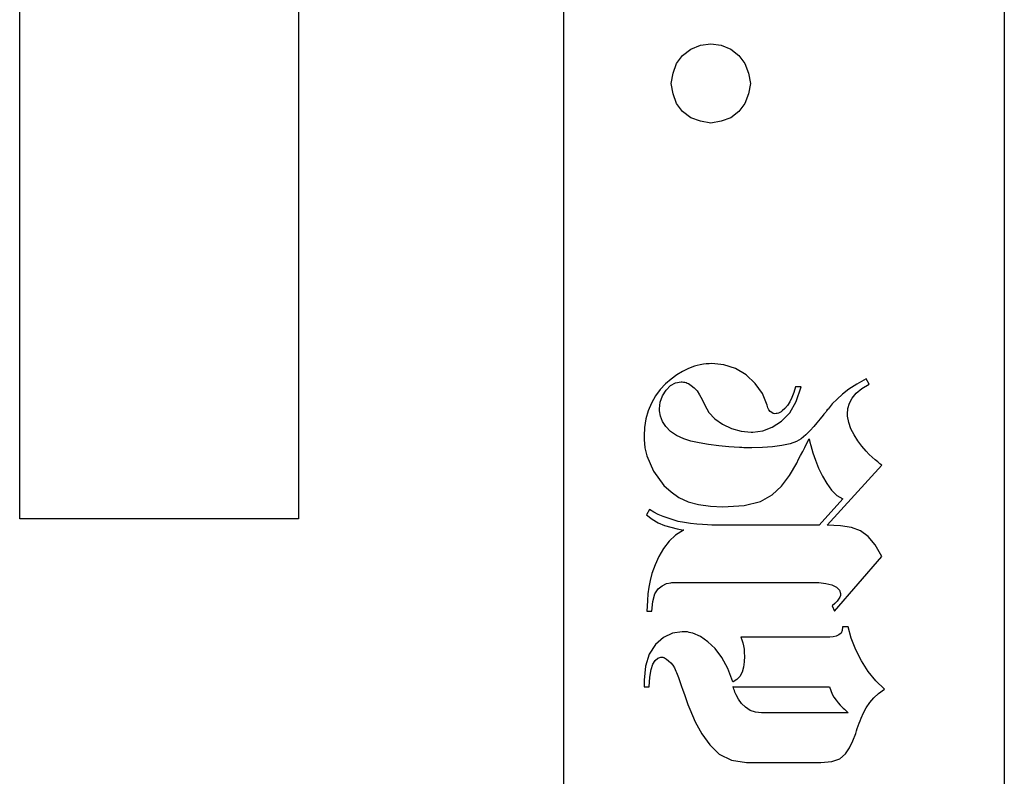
# Model space of a CAD drawing. Extents: x -3 to 2245, y -1140 to 1114.
# Tile 12 of 13: x 2119 to 2245, y 114 to 212. Entities that reach past the tile are written whole.
import ezdxf

# ---------------------------------------------------------------- set-up
doc = ezdxf.new("R2010")
doc.units = 0

msp = doc.modelspace()

# ---------------------------------------------------------------- linework, layer by layer
at = {"layer": 'area_engraving'}
for p, q in [((2206.35, 167.281), (2205.97, 167.196)), ((2206.75, 167.347), (2206.35, 167.281)), ((2207.12, 167.395), (2206.75, 167.347)), ((2207.49, 167.423), (2207.12, 167.395)), ((2207.85, 167.433), (2207.49, 167.423)), ((2209.4, 167.271), (2207.85, 167.433)), ((2210.87, 166.788), (2209.4, 167.271)), ((2204.08, 166.428), (2203.33, 165.982)), ((2204.83, 166.797), (2204.08, 166.428)), ((2205.59, 167.091), (2204.83, 166.797)), ((2205.97, 167.196), (2205.59, 167.091)), ((2212.25, 165.982), (2210.87, 166.788)), ((2201.89, 164.825), (2201.2, 164.105)), ((2202.6, 165.451), (2201.89, 164.825)), ((2202.54, 164.612), (2203.18, 164.967)), ((2203.33, 165.982), (2202.6, 165.451)), ((2203.18, 164.967), (2203.89, 165.086)), ((2203.89, 165.086), (2204.03, 165.081)), ((2204.03, 165.081), (2204.19, 165.067)), ((2204.19, 165.067), (2204.36, 165.043)), ((2204.36, 165.043), (2204.52, 164.986)), ((2204.52, 164.986), (2204.68, 164.93)), ((2204.68, 164.93), (2204.83, 164.873)), ((2204.83, 164.873), (2205.2, 164.636)), ((2213.43, 164.887), (2212.25, 165.982)), ((2214.34, 163.593), (2213.43, 164.887)), ((2226.49, 164.797), (2225.48, 164.143)), ((2227.69, 165.47), (2226.49, 164.797)), ((2227.15, 164.228), (2228.08, 164.787)), ((2228.08, 164.787), (2227.69, 165.47)), ((2201.2, 164.105), (2200.57, 163.27)), ((2201.49, 163.28), (2201.97, 164.019)), ((2201.97, 164.019), (2202.54, 164.612)), ((2205.2, 164.636), (2205.56, 164.323)), ((2205.56, 164.323), (2205.93, 163.934)), ((2205.93, 163.934), (2206.27, 163.427)), ((2214.98, 162.099), (2214.34, 163.593)), ((2218.39, 163.721), (2218.15, 163.081)), ((2218.61, 164.446), (2218.39, 163.721)), ((2219.33, 164.446), (2218.61, 164.446)), ((2218.71, 162.569), (2219.33, 164.446)), ((2224.67, 163.507), (2223.96, 162.877)), ((2225.48, 164.143), (2224.67, 163.507)), ((2225.9, 162.995), (2226.43, 163.631)), ((2226.43, 163.631), (2227.15, 164.228)), ((2200.06, 162.36), (2199.66, 161.374)), ((2200.57, 163.27), (2200.06, 162.36)), ((2201.11, 161.63), (2201.21, 162.483)), ((2201.21, 162.483), (2201.49, 163.28)), ((2206.27, 163.427), (2206.6, 162.815)), ((2206.6, 162.815), (2206.92, 162.099)), ((2217.88, 162.526), (2217.56, 162.057)), ((2217.87, 161.09), (2218.71, 162.569)), ((2218.15, 163.081), (2217.88, 162.526)), ((2223.34, 162.237), (2222.79, 161.587)), ((2223.96, 162.877), (2223.34, 162.237)), ((2225.35, 161.649), (2225.55, 162.332)), ((2225.55, 162.332), (2225.9, 162.995)), ((2199.66, 161.374), (2199.35, 160.312)), ((2201.11, 161.578), (2201.11, 161.63)), ((2201.11, 161.535), (2201.11, 161.578)), ((2201.11, 161.502), (2201.11, 161.535)), ((2201.11, 161.45), (2201.11, 161.502)), ((2201.11, 161.407), (2201.11, 161.45)), ((2201.11, 161.374), (2201.11, 161.407)), ((2201.24, 160.672), (2201.11, 161.374)), ((2206.92, 162.099), (2207.44, 161.161)), ((2207.44, 161.161), (2208.21, 160.336)), ((2215.06, 161.763), (2214.98, 162.099)), ((2215.19, 161.492), (2215.06, 161.763)), ((2215.36, 161.289), (2215.19, 161.492)), ((2215.54, 161.123), (2215.36, 161.289)), ((2215.74, 161.023), (2215.54, 161.123)), ((2215.96, 160.99), (2215.74, 161.023)), ((2216.11, 160.999), (2215.96, 160.99)), ((2216.26, 161.028), (2216.11, 160.999)), ((2216.43, 161.075), (2216.26, 161.028)), ((2216.6, 161.146), (2216.43, 161.075)), ((2216.75, 161.246), (2216.6, 161.146)), ((2216.9, 161.374), (2216.75, 161.246)), ((2216.81, 160.009), (2217.87, 161.09)), ((2217.24, 161.673), (2216.9, 161.374)), ((2217.56, 162.057), (2217.24, 161.673)), ((2222.26, 160.938), (2222.15, 160.819)), ((2222.38, 161.066), (2222.26, 160.938)), ((2222.49, 161.203), (2222.38, 161.066)), ((2222.58, 161.341), (2222.49, 161.203)), ((2222.68, 161.469), (2222.58, 161.341)), ((2222.79, 161.587), (2222.68, 161.469)), ((2225.31, 160.947), (2225.35, 161.649)), ((2225.31, 160.895), (2225.31, 160.947)), ((2199.35, 160.312), (2199.17, 159.231)), ((2201.51, 159.99), (2201.24, 160.672)), ((2201.92, 159.326), (2201.51, 159.99)), ((2208.21, 160.336), (2209.22, 159.625)), ((2215.62, 159.245), (2216.81, 160.009)), ((2221.37, 159.814), (2220.95, 159.326)), ((2221.77, 160.312), (2221.37, 159.814)), ((2222.15, 160.819), (2221.77, 160.312)), ((2225.31, 160.852), (2225.31, 160.895)), ((2225.31, 160.819), (2225.31, 160.852)), ((2225.31, 160.762), (2225.31, 160.819)), ((2225.31, 160.706), (2225.31, 160.762)), ((2225.31, 160.649), (2225.31, 160.706)), ((2225.46, 159.833), (2225.31, 160.649)), ((2225.74, 159.037), (2225.46, 159.833)), ((2199.17, 159.231), (2199.11, 158.131)), ((2202.5, 158.714), (2201.92, 159.326)), ((2203.27, 158.188), (2202.5, 158.714)), ((2209.22, 159.625), (2210.39, 159.075)), ((2210.39, 159.075), (2211.61, 158.733)), ((2211.61, 158.733), (2212.89, 158.601)), ((2212.89, 158.601), (2212.92, 158.601)), ((2212.92, 158.601), (2212.95, 158.601)), ((2212.95, 158.601), (2212.97, 158.601)), ((2212.97, 158.601), (2213.01, 158.601)), ((2213.01, 158.601), (2213.05, 158.601)), ((2213.05, 158.601), (2213.1, 158.601)), ((2213.1, 158.601), (2214.39, 158.776)), ((2214.39, 158.776), (2215.62, 159.245)), ((2220.49, 158.809), (2219.95, 158.283)), ((2220.95, 159.326), (2220.49, 158.809)), ((2226.16, 158.259), (2225.74, 159.037)), ((2199.11, 158.131), (2199.11, 158.051)), ((2199.11, 158.051), (2199.11, 157.98)), ((2199.11, 157.98), (2199.11, 157.918)), ((2199.11, 157.918), (2199.11, 157.833)), ((2199.11, 157.833), (2199.11, 157.747)), ((2199.11, 157.747), (2199.11, 157.662)), ((2199.11, 157.662), (2199.21125, 156.60225)), ((2204.23, 157.747), (2203.27, 158.188)), ((2205.13, 157.458), (2204.23, 157.747)), ((2206.2, 157.216), (2205.13, 157.458)), ((2207.43, 157.022), (2206.2, 157.216)), ((2218.73, 157.387), (2217.91, 157.103)), ((2219.33, 157.747), (2218.73, 157.387)), ((2219.95, 158.283), (2219.33, 157.747)), ((2219.81, 156.647), (2220.08, 157.188)), ((2220.08, 157.188), (2220.36, 157.747)), ((2220.36, 157.747), (2220.45, 157.316)), ((2220.45, 157.316), (2220.56, 156.875)), ((2226.63, 157.496), (2226.16, 158.259)), ((2227.14, 156.799), (2226.63, 157.496)), ((2199.21125, 156.60225), (2199.47, 155.562)), ((2208.72, 156.847), (2207.43, 157.022)), ((2210.04, 156.719), (2208.72, 156.847)), ((2211.4, 156.638), (2210.04, 156.719)), ((2211.68, 156.614), (2211.4, 156.638)), ((2211.95, 156.6), (2211.68, 156.614)), ((2212.21, 156.595), (2211.95, 156.6)), ((2212.46, 156.595), (2212.21, 156.595)), ((2212.72, 156.595), (2212.46, 156.595)), ((2212.97, 156.595), (2212.72, 156.595)), ((2214.35, 156.629), (2212.97, 156.595)), ((2215.65, 156.728), (2214.35, 156.629)), ((2216.86, 156.894), (2215.65, 156.728)), ((2217.91, 157.103), (2216.86, 156.894)), ((2219.27, 155.619), (2219.55, 156.126)), ((2219.55, 156.126), (2219.81, 156.647)), ((2220.56, 156.875), (2220.7, 156.425)), ((2220.7, 156.425), (2220.84, 155.965)), ((2220.84, 155.965), (2221, 155.495)), ((2227.69, 156.169), (2227.14, 156.799)), ((2228.09, 155.742), (2227.69, 156.169)), ((2199.47, 155.562), (2200.32, 153.585)), ((2217.84, 153.04), (2218.78, 154.633)), ((2218.78, 154.633), (2219.01, 155.121)), ((2219.01, 155.121), (2219.27, 155.619)), ((2221, 155.495), (2221.17, 155.017)), ((2221.17, 155.017), (2221.57, 153.959)), ((2228.47, 155.372), (2228.09, 155.742)), ((2228.85, 155.059), (2228.47, 155.372)), ((2229.19, 154.775), (2228.85, 155.059)), ((2229.47, 154.547), (2229.19, 154.775)), ((2200.32, 153.585), (2201.67, 151.731)), ((2221.57, 153.959), (2222.06, 152.95)), ((2222.7, 146.654), (2229.7, 154.377)), ((2229.7, 154.377), (2229.47, 154.547)), ((2216.79, 151.674), (2217.84, 153.04)), ((2222.06, 152.95), (2222.62, 151.987)), ((2201.67, 151.731), (2202.58625, 150.918875)), ((2202.58625, 150.918875), (2203.57, 150.214)), ((2215.62, 150.537), (2216.79, 151.674)), ((2222.62, 151.987), (2223.23, 151.125)), ((2223.23, 151.125), (2223.93, 150.47)), ((2203.57, 150.214), (2204.795, 149.65775)), ((2204.795, 149.65775), (2206.11, 149.304)), ((2211.98, 149.171), (2214.1, 149.683)), ((2214.1, 149.683), (2215.62, 150.537)), ((2224.71, 150.025), (2221.64, 146.654)), ((2223.93, 150.47), (2224.71, 150.025)), ((2199.83, 148.659), (2199.45, 147.977)), ((2200.37, 148.313), (2199.83, 148.659)), ((2200.95, 148.015), (2200.37, 148.313)), ((2206.11, 149.304), (2207.68125, 149.0745)), ((2207.68125, 149.0745), (2209.26, 149.001)), ((2209.26, 149.001), (2211.98, 149.171)), ((2199.45, 147.977), (2200.18, 147.389)), ((2200.18, 147.389), (2200.95, 146.934)), ((2201.58, 147.763), (2200.95, 148.015)), ((2202.21, 147.522), (2201.58, 147.763)), ((2202.85, 147.308), (2202.21, 147.522)), ((2203.5, 147.123), (2202.85, 147.308)), ((2204.32, 146.972), (2203.5, 147.123)), ((2200.95, 146.934), (2201.75, 146.611)), ((2201.75, 146.611), (2202.56, 146.37)), ((2202.56, 146.37), (2203.38, 146.156)), ((2204.19, 145.971), (2203.18, 145.35)), ((2203.38, 146.156), (2204.23, 145.971)), ((2204.23, 145.971), (2204.19, 145.971)), ((2205.11, 146.858), (2204.32, 146.972)), ((2205.89, 146.782), (2205.11, 146.858)), ((2206.62, 146.711), (2205.89, 146.782)), ((2207.28, 146.668), (2206.62, 146.711)), ((2207.85, 146.654), (2207.28, 146.668)), ((2221.64, 146.654), (2207.85, 146.654)), ((2224.39, 146.569), (2222.7, 146.654)), ((2225.81, 146.313), (2224.39, 146.569)), ((2226.97, 145.886), (2225.81, 146.313)), ((2227.96, 145.18), (2226.97, 145.886)), ((2202.33, 144.568), (2201.63, 143.625)), ((2203.18, 145.35), (2202.33, 144.568)), ((2228.87, 144.084), (2227.96, 145.18)), ((2201.63, 143.625), (2201.02, 142.586)), ((2229.7, 142.601), (2228.87, 144.084)), ((2201.02, 142.586), (2200.53, 141.52)), ((2223.64, 135.561), (2229.7, 142.601)), ((2200.53, 141.52), (2200.13, 140.425)), ((2199.9, 139.524), (2199.73, 138.642)), ((2200.13, 140.425), (2199.9, 139.524)), ((2199.73, 138.642), (2199.62, 137.779)), ((2200.51, 137.779), (2200.94, 138.419)), ((2200.94, 138.419), (2201.45, 138.832)), ((2201.45, 138.832), (2201.99, 139.102)), ((2201.99, 139.102), (2202.56, 139.23)), ((2202.56, 139.23), (2202.68, 139.254)), ((2202.68, 139.254), (2202.79, 139.268)), ((2202.79, 139.268), (2202.91, 139.273)), ((2202.91, 139.273), (2203, 139.273)), ((2203, 139.273), (2203.09, 139.273)), ((2203.09, 139.273), (2203.2, 139.273)), ((2203.2, 139.273), (2220.61, 139.273)), ((2220.61, 139.273), (2221.63, 139.235)), ((2221.63, 139.235), (2222.53, 139.121)), ((2222.53, 139.121), (2223.3, 138.931)), ((2223.3, 138.931), (2223.9, 138.637)), ((2223.9, 138.637), (2224.27, 138.268)), ((2224.27, 138.268), (2224.41, 137.822)), ((2199.55, 136.945), (2199.51, 136.205)), ((2199.62, 137.779), (2199.55, 136.945)), ((2200.24, 136.826), (2200.51, 137.779)), ((2224.15, 137.097), (2223.95, 136.831)), ((2224.3, 137.348), (2224.15, 137.097)), ((2224.38, 137.59), (2224.3, 137.348)), ((2224.41, 137.822), (2224.38, 137.59)), ((2199.51, 136.205), (2199.49, 135.561)), ((2200.13, 135.561), (2200.24, 136.826)), ((2223.68, 136.547), (2223.34, 136.243)), ((2223.34, 136.243), (2223.64, 135.561)), ((2223.95, 136.831), (2223.68, 136.547)), ((2199.49, 135.561), (2200.13, 135.561)), ((2224.63, 133.082), (2224.47, 132.727)), ((2224.66, 133.561), (2224.63, 133.082)), ((2225.39, 133.561), (2224.66, 133.561)), ((2225.79, 132.068), (2225.39, 133.561)), ((2201.63, 132.182), (2200.6, 131.257)), ((2202.76, 132.736), (2201.63, 132.182)), ((2204.01, 132.921), (2202.76, 132.736)), ((2204.24, 132.917), (2204.01, 132.921)), ((2204.47, 132.902), (2204.24, 132.917)), ((2204.7, 132.879), (2204.47, 132.902)), ((2204.92, 132.822), (2204.7, 132.879)), ((2205.15, 132.765), (2204.92, 132.822)), ((2205.38, 132.708), (2205.15, 132.765)), ((2206.37, 132.281), (2205.38, 132.708)), ((2207.33, 131.627), (2206.37, 132.281)), ((2211.57, 132.196), (2211.7, 131.864)), ((2222.36, 132.196), (2211.57, 132.196)), ((2211.7, 131.864), (2211.81, 131.494)), ((2222.47, 132.196), (2222.36, 132.196)), ((2222.59, 132.196), (2222.47, 132.196)), ((2222.7, 132.196), (2222.59, 132.196)), ((2222.82, 132.196), (2222.7, 132.196)), ((2222.93, 132.196), (2222.82, 132.196)), ((2223.04, 132.196), (2222.93, 132.196)), ((2223.46, 132.248), (2223.04, 132.196)), ((2223.84, 132.348), (2223.46, 132.248)), ((2224.2, 132.495), (2223.84, 132.348)), ((2224.47, 132.727), (2224.2, 132.495)), ((2226.36, 130.603), (2225.79, 132.068)), ((2200.6, 131.257), (2199.79, 130.01)), ((2208.28, 130.745), (2207.33, 131.627)), ((2209.14, 129.589), (2208.28, 130.745)), ((2211.81, 131.494), (2211.91, 131.087)), ((2211.91, 131.087), (2211.98, 130.655)), ((2211.98, 130.655), (2212.02, 130.214)), ((2227.1, 129.167), (2226.36, 130.603)), ((2199.79, 130.01), (2199.29, 128.489)), ((2200.56, 129.219), (2200.9, 129.517)), ((2200.9, 129.517), (2201.28, 129.636)), ((2201.28, 129.636), (2201.37, 129.636)), ((2201.37, 129.636), (2201.45, 129.636)), ((2201.45, 129.636), (2201.54, 129.636)), ((2201.54, 129.636), (2201.6, 129.608)), ((2201.6, 129.608), (2201.67, 129.579)), ((2201.67, 129.579), (2201.75, 129.551)), ((2201.75, 129.551), (2202.01, 129.385)), ((2202.01, 129.385), (2202.28, 129.171)), ((2209.89, 128.166), (2209.14, 129.589)), ((2212.04, 129.764), (2212, 129.043)), ((2212.02, 130.214), (2212.04, 129.764)), ((2199.29, 128.489), (2199.11, 126.692)), ((2199.86, 127.071), (2200.02, 128.038)), ((2200.02, 128.038), (2200.26, 128.74)), ((2200.26, 128.74), (2200.56, 129.219)), ((2202.28, 129.171), (2202.56, 128.911)), ((2202.56, 128.911), (2202.81, 128.602)), ((2202.81, 128.602), (2203.02, 128.247)), ((2203.02, 128.247), (2203.2, 127.844)), ((2210.54, 126.479), (2209.89, 128.166)), ((2211.9, 128.361), (2211.74, 127.716)), ((2212, 129.043), (2211.9, 128.361)), ((2227.97, 127.792), (2227.1, 129.167)), ((2199.79, 125.839), (2199.86, 127.071)), ((2203.2, 127.844), (2203.29, 127.645)), ((2203.29, 127.645), (2203.37, 127.446)), ((2203.37, 127.446), (2203.46, 127.247)), ((2203.46, 127.247), (2203.55, 127.014)), ((2203.55, 127.014), (2203.63, 126.773)), ((2203.63, 126.773), (2203.72, 126.521)), ((2211.07, 126.749), (2210.58, 126.479)), ((2211.46, 127.161), (2211.07, 126.749)), ((2211.74, 127.716), (2211.46, 127.161)), ((2228.95, 126.569), (2227.97, 127.792)), ((2199.11, 126.692), (2199.11, 126.611)), ((2199.11, 126.611), (2199.11, 126.54)), ((2199.11, 126.54), (2199.11, 126.479)), ((2199.11, 126.479), (2199.11, 126.398)), ((2199.11, 126.398), (2199.11, 126.327)), ((2199.11, 126.327), (2199.11, 126.265)), ((2199.11, 126.265), (2199.11, 126.208)), ((2199.11, 126.208), (2199.13, 126.152)), ((2199.13, 126.152), (2199.15, 126.095)), ((2199.15, 126.095), (2199.15, 126.009)), ((2199.15, 126.009), (2199.15, 125.924)), ((2199.15, 125.924), (2199.15, 125.839)), ((2199.15, 125.839), (2199.79, 125.839)), ((2203.72, 126.521), (2203.91, 125.971)), ((2203.91, 125.971), (2204.11, 125.403)), ((2210.58, 126.479), (2210.54, 126.479)), ((2210.54, 125.839), (2223, 125.839)), ((2210.59, 125.839), (2210.54, 125.839)), ((2210.62, 125.668), (2210.59, 125.839)), ((2210.68, 125.497), (2210.62, 125.668)), ((2210.76, 125.327), (2210.68, 125.497)), ((2223, 125.839), (2223.14, 125.346)), ((2230.04, 125.497), (2228.95, 126.569)), ((2229.3, 124.966), (2230.04, 125.497)), ((2204.11, 125.403), (2204.31, 124.815)), ((2204.31, 124.815), (2204.52, 124.189)), ((2204.52, 124.189), (2204.75, 123.563)), ((2210.82, 125.132), (2210.76, 125.327)), ((2210.89, 124.947), (2210.82, 125.132)), ((2210.97, 124.772), (2210.89, 124.947)), ((2211.27, 124.217), (2210.97, 124.772)), ((2211.67, 123.691), (2211.27, 124.217)), ((2223.14, 125.346), (2223.32, 124.89)), ((2223.32, 124.89), (2223.56, 124.473)), ((2223.56, 124.473), (2223.82, 124.094)), ((2228.16, 123.791), (2228.68, 124.397)), ((2228.68, 124.397), (2229.3, 124.966)), ((2204.75, 123.563), (2205, 122.937)), ((2205, 122.937), (2205.7, 121.306)), ((2212.16, 123.193), (2211.67, 123.691)), ((2212.76, 122.79), (2212.16, 123.193)), ((2223.82, 124.094), (2224.09, 123.753)), ((2224.09, 123.753), (2224.37, 123.449)), ((2224.37, 123.449), (2224.56, 123.26)), ((2224.56, 123.26), (2224.75, 123.089)), ((2224.75, 123.089), (2224.92, 122.937)), ((2224.92, 122.937), (2225.09, 122.771)), ((2227.35, 122.463), (2227.72, 123.132)), ((2227.72, 123.132), (2228.16, 123.791)), ((2213.45, 122.549), (2212.76, 122.79)), ((2214.25, 122.468), (2213.45, 122.549)), ((2225.39, 122.468), (2214.25, 122.468)), ((2225.09, 122.771), (2225.24, 122.615)), ((2225.24, 122.615), (2225.39, 122.468)), ((2226.92, 121.449), (2227.05, 121.785)), ((2227.05, 121.785), (2227.35, 122.463)), ((2205.7, 121.306), (2206.55, 119.77)), ((2226.46, 120.14), (2226.56, 120.467)), ((2226.56, 120.467), (2226.67, 120.804)), ((2226.67, 120.804), (2226.79, 121.122)), ((2226.79, 121.122), (2226.92, 121.449)), ((2206.55, 119.77), (2207.56, 118.329)), ((2226, 118.846), (2226.37, 119.823)), ((2226.37, 119.823), (2226.46, 120.14)), ((2207.56, 118.329), (2208.8, 117.149)), ((2225.05, 117.177), (2225.56, 117.964)), ((2225.56, 117.964), (2226, 118.846)), ((2208.8, 117.149), (2210.38, 116.395)), ((2224.33, 116.561), (2225.05, 117.177)), ((2210.38, 116.395), (2212.29, 116.068)), ((2212.29, 116.068), (2221.29, 116.068)), ((2221.29, 116.068), (2221.4, 116.068)), ((2221.4, 116.068), (2221.5, 116.068)), ((2221.5, 116.068), (2221.59, 116.068)), ((2221.59, 116.068), (2221.68, 116.068)), ((2221.68, 116.068), (2221.76, 116.068)), ((2221.76, 116.068), (2221.85, 116.068)), ((2221.85, 116.068), (2223.27, 116.191)), ((2223.27, 116.191), (2224.33, 116.561))]:
    msp.add_line(p, q, dxfattribs=at)
at = {"layer": 'cutting'}
for p, q in [((2154.65, 419.444), (2154.65, 147.452)), ((2118.76, 147.452), (2118.76, 383.546)), ((2188.8, -1126.94), (2188.8, 214.839)), ((2245.48, 214.839), (2245.48, -1126.94)), ((2204.075, 207.105875), (2205.13, 207.905)), ((2205.13, 207.905), (2206.37375, 208.424375)), ((2206.37375, 208.424375), (2207.7, 208.604)), ((2207.7, 208.604), (2209.0225, 208.424375)), ((2209.0225, 208.424375), (2210.27, 207.905)), ((2210.27, 207.905), (2211.31625, 207.105875)), ((2203.29, 206.072), (2204.075, 207.105875)), ((2211.31625, 207.105875), (2212.1, 206.072)), ((2202.84375, 204.833625), (2203.29, 206.072)), ((2212.1, 206.072), (2212.55125, 204.833625)), ((2202.6, 203.503), (2202.84375, 204.833625)), ((2212.55125, 204.833625), (2212.8, 203.503)), ((2202.84375, 202.17825), (2202.6, 203.503)), ((2212.8, 203.503), (2212.55125, 202.17825)), ((2203.29, 200.933), (2202.84375, 202.17825)), ((2212.55125, 202.17825), (2212.1, 200.933)), ((2204.075, 199.882), (2203.29, 200.933)), ((2212.1, 200.933), (2211.31625, 199.882)), ((2205.13, 199.101), (2204.075, 199.882)), ((2206.37375, 198.64825), (2205.13, 199.101)), ((2210.27, 199.101), (2209.0225, 198.64825)), ((2211.31625, 199.882), (2210.27, 199.101)), ((2207.7, 198.401), (2206.37375, 198.64825)), ((2209.0225, 198.64825), (2207.7, 198.401)), ((2154.65, 147.452), (2118.76, 147.452))]:
    msp.add_line(p, q, dxfattribs=at)

doc.saveas('drawing.dxf')
